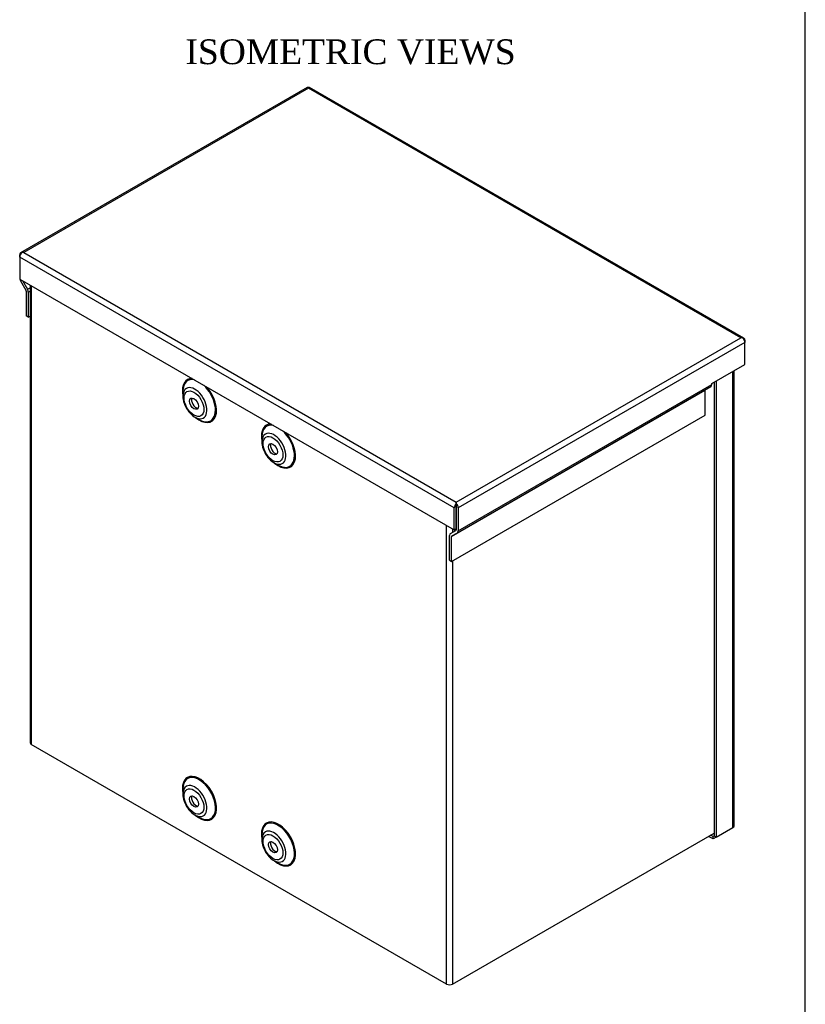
# Model space of a CAD drawing. Header units: inches. Extents: x 0.2 to 89.8, y -0.5 to 59.8.
# Tile 5 of 6: x 74 to 89.8, y 18.5 to 38.4. Entities that reach past the tile are written whole.
import ezdxf
from ezdxf.enums import TextEntityAlignment as Align

# ---------------------------------------------------------------- set-up
doc = ezdxf.new("R2010")
doc.units = ezdxf.units.IN
doc.header["$MEASUREMENT"] = 0
for name, color, linetype in [('COM55636-31', 7, 'Continuous'), ('COM55638-11', 7, 'Continuous'), ('COM55639-31', 7, 'Continuous'), ('Default', 7, 'Continuous')]:
    doc.layers.add(name, color=color, linetype=linetype)
doc.styles.add('SEACAD_Times_New_Roman', font='times.ttf')

# ---------------------------------------------------------------- blocks, each defined once
blk = doc.blocks.new('SE2')
at = {"layer": 'COM55636-31', "color": 7, "linetype": 'Continuous'}
for p, q in [((74.20588780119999, 33.0336924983), (74.20588780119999, 23.8131507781)), ((74.231076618, 33.0191497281), (74.231076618, 23.7780414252)), ((77.2823933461, 30.8930795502), (77.2823933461, 30.7934820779)), ((77.5249438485, 30.3733722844), (77.6111977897, 30.3235735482)), ((78.87338360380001, 29.9745208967), (78.87338360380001, 29.8749234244)), ((79.1159341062, 29.4548136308), (79.2021880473, 29.4050148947)), ((82.5947356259, 18.9492806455), (82.5947356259, 28.1903889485)), ((82.7163579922, 28.1201702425), (82.7163579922, 28.0520827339)), ((82.7163579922, 27.4759544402), (82.7163579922, 18.9492806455)), ((82.5947356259, 18.9492806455), (74.231076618, 23.7780414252)), ((77.2823933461, 22.8767161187), (77.2823933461, 22.7771186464)), ((77.5249438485, 22.3570088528), (77.6111977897, 22.3072101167)), ((78.87338360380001, 21.9581574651), (78.87338360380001, 21.8585599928)), ((82.7163579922, 18.9492806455), (87.9811215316, 21.9888932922)), ((79.1159341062, 21.4384501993), (79.2021880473, 21.3886514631))]:
    blk.add_line(p, q, dxfattribs=at)
for centre, major_axis, start_param, end_param in [((77.6111977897, 30.7032442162), (0.2324998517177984, -0.4027015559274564), 2.640854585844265, 3.926990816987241), ((77.61741099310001, 30.7068314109), (-0.2431064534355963, 0.4210727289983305), 5.949246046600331, 6.283185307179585), ((77.61741099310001, 30.7068314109), (-0.2431064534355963, 0.4210727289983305), 1.77e-14, 1.011968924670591), ((77.5249438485, 30.6534454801), (-0.1715091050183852, 0.2970624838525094), 6.3e-15, 0.7853981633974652), ((77.5249438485, 30.6534454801), (-0.1715091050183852, 0.2970624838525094), 2.66121693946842, 6.283185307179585), ((77.61741099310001, 30.7068314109), (-0.2431064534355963, 0.4210727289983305), 2.129623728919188, 5.046328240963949), ((77.6111977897, 30.7032442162), (0.2324998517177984, -0.4027015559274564), 0, 2.071534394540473), ((77.5249438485, 30.6534454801), (-0.1715091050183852, 0.2970624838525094), 0.7853981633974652, 2.66121693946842), ((77.5472306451, 30.6663127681), (0.06249999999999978, -0.1082531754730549), 3.469899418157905, 5.954878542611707), ((77.6111977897, 30.7032442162), (0.2324998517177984, -0.4027015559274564), 5.497787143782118, 6.283185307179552), ((79.2084012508, 29.7882727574), (-0.2431064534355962, 0.4210727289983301), 0, 1.01196892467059), ((79.2021880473, 29.7846855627), (0.232499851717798, -0.4027015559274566), 2.640854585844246, 3.926990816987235), ((79.2084012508, 29.7882727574), (-0.2431064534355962, 0.4210727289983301), 5.949246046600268, 6.283185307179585), ((79.1159341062, 29.7348868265), (-0.1715091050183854, 0.2970624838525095), 0, 0.7853981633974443), ((79.1159341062, 29.7348868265), (-0.1715091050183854, 0.2970624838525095), 2.6612169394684, 6.283185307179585), ((79.2084012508, 29.7882727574), (-0.2431064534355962, 0.4210727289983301), 2.129623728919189, 5.046328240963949), ((79.2021880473, 29.7846855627), (0.232499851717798, -0.4027015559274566), 2.64e-14, 2.071534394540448), ((79.1159341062, 29.7348868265), (-0.1715091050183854, 0.2970624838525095), 0.7853981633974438, 2.6612169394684), ((79.1382209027, 29.7477541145), (0.06249999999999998, -0.1082531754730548), 3.469899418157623, 5.954878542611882), ((79.2021880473, 29.7846855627), (0.232499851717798, -0.4027015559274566), 5.497787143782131, 6.283185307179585), ((74.2918878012, 23.8131507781), (0.08600000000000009, -2.175954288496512e-16), 3.141592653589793, 3.926990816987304), ((77.61741099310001, 22.6904679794), (-0.2431064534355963, 0.4210727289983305), 0, 1.011968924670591), ((77.6111977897, 22.6868807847), (0.2324998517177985, -0.4027015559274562), 0, 3.926990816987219), ((77.61741099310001, 22.6904679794), (-0.2431064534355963, 0.4210727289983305), 2.129623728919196, 6.283185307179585), ((77.5249438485, 22.6370820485), (-0.1715091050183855, 0.2970624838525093), 4.3e-15, 0.7853981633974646), ((77.5249438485, 22.6370820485), (-0.1715091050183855, 0.2970624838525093), 2.6612169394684, 6.283185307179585), ((77.5249438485, 22.6370820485), (-0.1715091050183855, 0.2970624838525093), 0.7853981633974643, 2.6612169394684), ((77.5472306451, 22.6499493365), (0.0624999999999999, -0.1082531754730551), 3.469899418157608, 5.954878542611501), ((77.6111977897, 22.6868807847), (0.2324998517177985, -0.4027015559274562), 5.497787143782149, 6.283185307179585), ((79.2021880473, 21.7683221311), (0.2324998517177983, -0.4027015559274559), 0, 3.926990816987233), ((79.2084012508, 21.7719093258), (-0.2431064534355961, 0.4210727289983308), 2.129623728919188, 6.283185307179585), ((79.2084012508, 21.7719093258), (-0.2431064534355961, 0.4210727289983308), 0, 1.011968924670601), ((79.1159341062, 21.718523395), (-0.1715091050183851, 0.2970624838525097), 2.661216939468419, 6.283185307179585), ((79.1159341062, 21.718523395), (-0.1715091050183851, 0.2970624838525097), 0, 0.7853981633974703), ((79.1159341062, 21.718523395), (-0.1715091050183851, 0.2970624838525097), 0.7853981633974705, 2.661216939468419), ((79.1382209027, 21.731390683), (0.06249999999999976, -0.1082531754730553), 3.469899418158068, 5.954878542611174), ((79.2021880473, 21.7683221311), (0.2324998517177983, -0.4027015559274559), 5.497787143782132, 6.283185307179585), ((82.6555468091, 18.9843899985), (0.08599999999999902, -2.168601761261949e-15), 3.926990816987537, 5.497787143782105)]:
    blk.add_ellipse(centre, major_axis=major_axis, ratio=0.5773502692, start_param=start_param, end_param=end_param, dxfattribs=at)
for centre, major_axis in [((77.5069255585, 30.6430426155), (0.1407499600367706, -0.2437860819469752)), ((77.5069255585, 30.6430426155), (0.06250000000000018, -0.1082531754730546)), ((79.0979158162, 29.724483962), (0.1407499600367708, -0.2437860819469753)), ((79.0979158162, 29.724483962), (0.06249999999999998, -0.1082531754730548)), ((77.5069255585, 22.626679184), (0.1407499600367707, -0.2437860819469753)), ((77.5069255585, 22.626679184), (0.0624999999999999, -0.1082531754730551)), ((79.0979158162, 21.7081205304), (0.1407499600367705, -0.2437860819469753)), ((79.0979158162, 21.7081205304), (0.06249999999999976, -0.1082531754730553))]:
    blk.add_ellipse(centre, major_axis=major_axis, ratio=0.5773502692, dxfattribs=at)
at = {"layer": 'COM55638-11', "color": 7, "linetype": 'Continuous'}
for p, q in [((88.3580094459, 22.1023863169), (88.3580094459, 31.294504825)), ((88.3831982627, 22.1374956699), (88.3831982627, 31.3090475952)), ((87.9811215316, 31.0769084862), (87.9811215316, 21.9313302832)), ((88.0214266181, 31.1001786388), (88.0214266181, 21.9080601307)), ((88.0214266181, 21.9080601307), (88.3580094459, 22.1023863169)), ((87.96061543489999, 21.8729507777), (87.8704593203, 21.9250024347)), ((87.96061543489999, 21.9194910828), (87.9107644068, 21.9482725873)), ((87.9811215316, 21.9313302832), (87.96061543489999, 21.9194910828)), ((87.96061543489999, 21.8729507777), (87.96061543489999, 21.9194910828)), ((88.0214266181, 21.9080601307), (87.96061543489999, 21.8729507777)), ((88.0214266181, 21.9080601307), (87.9811215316, 21.9313302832))]:
    blk.add_line(p, q, dxfattribs=at)
blk.add_ellipse((88.29719826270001, 22.1374956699), major_axis=(-0.08600000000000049, -4.524623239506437e-16), ratio=0.5773502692, start_param=2.356194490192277, end_param=3.141592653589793, dxfattribs=at)
at = {"layer": 'COM55639-31', "color": 7, "linetype": 'Continuous'}
for p, q in [((79.7879530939, 37.0129834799), (74.0152446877, 33.6801087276)), ((79.8105026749, 36.9969169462), (74.0786951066, 33.6876563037)), ((88.5199368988, 31.9685227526), (79.8105026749, 36.9969169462)), ((88.5833873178, 31.9609751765), (79.833052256, 37.0129834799)), ((73.9974335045, 33.5941352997), (73.9974335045, 33.6407398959)), ((82.7477685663, 28.5421269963), (73.9974335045, 33.5941352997)), ((73.9974335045, 33.5941352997), (73.9974335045, 33.1540436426)), ((74.03773859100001, 33.6835757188), (74.03773859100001, 33.6835114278)), ((74.0786951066, 33.6876563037), (82.7881293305, 28.6592621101)), ((73.9974335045, 33.1540436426), (82.7477685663, 28.1020353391)), ((74.0152446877, 33.1187673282), (74.1240099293, 32.9303804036)), ((74.05060009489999, 33.1233478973), (74.15250992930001, 32.9468348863)), ((74.15250992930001, 32.9468348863), (74.20588780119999, 32.977652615)), ((74.130016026, 32.9101696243), (74.130016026, 32.409667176)), ((74.1703211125, 32.8868994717), (74.20588780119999, 32.907433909)), ((74.1703211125, 32.8868994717), (74.1703211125, 32.3863970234)), ((74.1703211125, 32.3863970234), (74.130016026, 32.409667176)), ((74.1703211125, 32.3863970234), (74.20588780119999, 32.4069314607)), ((82.7881293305, 28.6592621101), (88.5199368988, 31.9685227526)), ((88.5608934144, 31.9644421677), (88.5608934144, 31.9643778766)), ((88.601198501, 31.8750017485), (82.82849009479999, 28.5421269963)), ((88.601198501, 31.9216063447), (88.601198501, 31.8750017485)), ((88.601198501, 31.4349100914), (88.601198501, 31.8750017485)), ((87.9338010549, 31.0495879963), (88.601198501, 31.4349100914)), ((82.8106789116, 28.0407210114), (87.9159898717, 30.9882736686)), ((82.82849009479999, 28.0800898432), (87.9338010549, 31.0276425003)), ((87.9338010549, 31.0276425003), (87.9338010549, 31.0495879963)), ((82.6959075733, 27.9646498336), (87.8012185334, 30.9122024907)), ((87.8012185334, 30.4117000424), (87.8012185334, 30.9122024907)), ((82.6959075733, 27.4641473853), (87.8012185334, 30.4117000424)), ((82.7880736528, 28.6315031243), (82.7880736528, 28.5653971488)), ((82.7881293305, 28.612721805), (82.7881293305, 28.6592621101)), ((82.7881850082, 28.6315031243), (82.7881850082, 28.5653971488)), ((82.7477685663, 28.1020353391), (82.7477685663, 28.5421269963)), ((82.7880736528, 28.1253054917), (82.7880736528, 28.5653971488)), ((82.7881850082, 28.5653971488), (82.7881850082, 28.1033599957)), ((82.82849009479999, 28.5421269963), (82.82849009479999, 28.0800898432)), ((82.6556024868, 27.4874175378), (82.6556024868, 27.9879199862)), ((82.6734136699, 28.0272888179), (82.7821789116, 28.0900844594)), ((82.7019136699, 27.9779253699), (82.8106789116, 28.0407210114)), ((82.7477685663, 28.1020353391), (82.7880736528, 28.1253054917)), ((82.6959075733, 27.4641473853), (82.6959075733, 27.9646498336)), ((82.6556024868, 27.4874175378), (82.6959075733, 27.4641473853))]:
    blk.add_line(p, q, dxfattribs=at)
for centre, major_axis, ratio, start_param, end_param in [((79.8309530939, 36.9385052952), (0.04299999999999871, -0.0744781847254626), 0.5773502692, 2.70014548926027, 3.141592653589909), ((79.8105026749, 36.9266982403), (-0.0001166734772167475, 0.09923686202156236), 0.0011773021, -0.7847202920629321, -0.4407692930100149), ((79.8105026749, 36.9266982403), (0.000116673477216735, 0.099236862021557), 0.0011773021, 0.4407692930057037, 0.7847202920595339), ((79.79005225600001, 36.9385052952), (-0.04300000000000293, -0.07447818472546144), 0.5773502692, 3.141592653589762, 3.58303981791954), ((74.05824468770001, 33.6056305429), (0.04300000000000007, -0.07447818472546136), 0.5773502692, 2.700145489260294, 3.926990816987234), ((74.05824468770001, 33.6292446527), (-0.04299999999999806, -0.07447818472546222), 0.5773502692, 4.270941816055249, 5.497787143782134), ((74.0786951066, 33.6174375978), (-0.1214572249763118, 0.0001431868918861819), 0.5781346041, 4.7130705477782, 5.057021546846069), ((74.0786951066, 33.6174375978), (-0.1214572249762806, -0.000143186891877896), 0.5781346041, 4.711707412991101, 5.055658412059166), ((74.05824468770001, 33.1435933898), (-0.04300000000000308, 0.0744781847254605), 0.5773502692, 1.14422460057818, 1.570796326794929), ((74.1095099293, 32.9220088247), (-0.04299999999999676, 0.07447818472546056), 0.5773502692, 3.926990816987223, 4.712388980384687), ((74.1095099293, 32.9220088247), (0.01450000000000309, -0.0251147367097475), 0.5773502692, 0.7853981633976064, 1.570796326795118), ((88.5199368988, 31.8983040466), (0.121457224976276, 0.0001431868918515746), 0.5781346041, 1.226163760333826, 1.570114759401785), ((88.5199368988, 31.8983040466), (0.1214572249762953, -0.0001431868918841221), 0.5781346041, 1.227526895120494, 1.571477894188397), ((88.54038731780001, 31.8864969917), (-0.0429999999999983, -0.07447818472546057), 0.5773502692, 2.356194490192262, 3.58303981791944), ((88.54038731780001, 31.9101111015), (0.04300000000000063, -0.07447818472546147), 0.5773502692, 0.7853981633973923, 2.012243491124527), ((87.8729898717, 31.0627518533), (0.0430000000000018, -0.07447818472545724), 0.5773502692, 0, 0.7853981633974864), ((87.82172463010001, 30.9003632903), (0.01449999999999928, -0.02511473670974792), 0.5773502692, 3.141592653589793, 3.92699081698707), ((82.8085797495, 28.5772363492), (-0.0430000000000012, -0.07447818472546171), 0.5773502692, 4.270941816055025, 5.497787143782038), ((82.7881293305, 28.5890434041), (0.0001166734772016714, 0.09923686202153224), 0.0011773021, 0.7847202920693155, 1.128671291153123), ((82.7881293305, 28.5890434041), (-3.934338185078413e-05, -0.03346359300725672), 0.0011773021, 3.926312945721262, 5.497109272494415), ((82.7881293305, 28.5890434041), (-0.000116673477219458, 0.09923686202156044), 0.0011773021, -1.128671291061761, -0.7847202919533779), ((82.7881293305, 28.5890434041), (3.934338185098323e-05, -0.03346359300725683), 0.0011773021, 0.7860760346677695, 2.356872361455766), ((82.7676789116, 28.5772363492), (0.04299999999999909, -0.0744781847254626), 0.5773502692, 0.7853981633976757, 2.01224349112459), ((82.71641366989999, 27.9528106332), (0.04300000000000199, -0.0744781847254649), 0.5773502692, 3.141592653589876, 3.92699081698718), ((82.71641366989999, 27.9528106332), (0.01449999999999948, -0.02511473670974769), 0.5773502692, 3.141592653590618, 3.926990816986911), ((82.7676789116, 28.1151991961), (0.01449999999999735, -0.02511473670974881), 0.5773502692, 0, 0.7853981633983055), ((82.7676789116, 28.1151991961), (0.04300000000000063, -0.07447818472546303), 0.5773502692, 0, 0.7853981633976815)]:
    blk.add_ellipse(centre, major_axis=major_axis, ratio=ratio, start_param=start_param, end_param=end_param, dxfattribs=at)
blk = doc.blocks.new('BORDER')
at = {"layer": 'Default', "color": 7, "linetype": 'Continuous'}
blk.add_line((0, 0), (0, 27.86), dxfattribs=at)

msp = doc.modelspace()

# ---------------------------------------------------------------- block references
at = {"layer": 'Default', "color": 7, "xscale": 2.14, "yscale": 2.14, "zscale": 2.14}
msp.add_blockref('BORDER', (89.8180341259, 0.1611890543), dxfattribs=at)
at = {"layer": 'Default'}
msp.add_blockref('SE2', (0, 0), dxfattribs=at)

# ---------------------------------------------------------------- texts
at = {"layer": 'Default', "color": 7, "linetype": 'Continuous', "style": 'SEACAD_Times_New_Roman'}
msp.add_text('ISOMETRIC VIEWS', height=0.5, dxfattribs=at).set_placement((77.3351095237, 37.983645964), align=Align.TOP_LEFT)

doc.saveas('drawing.dxf')
